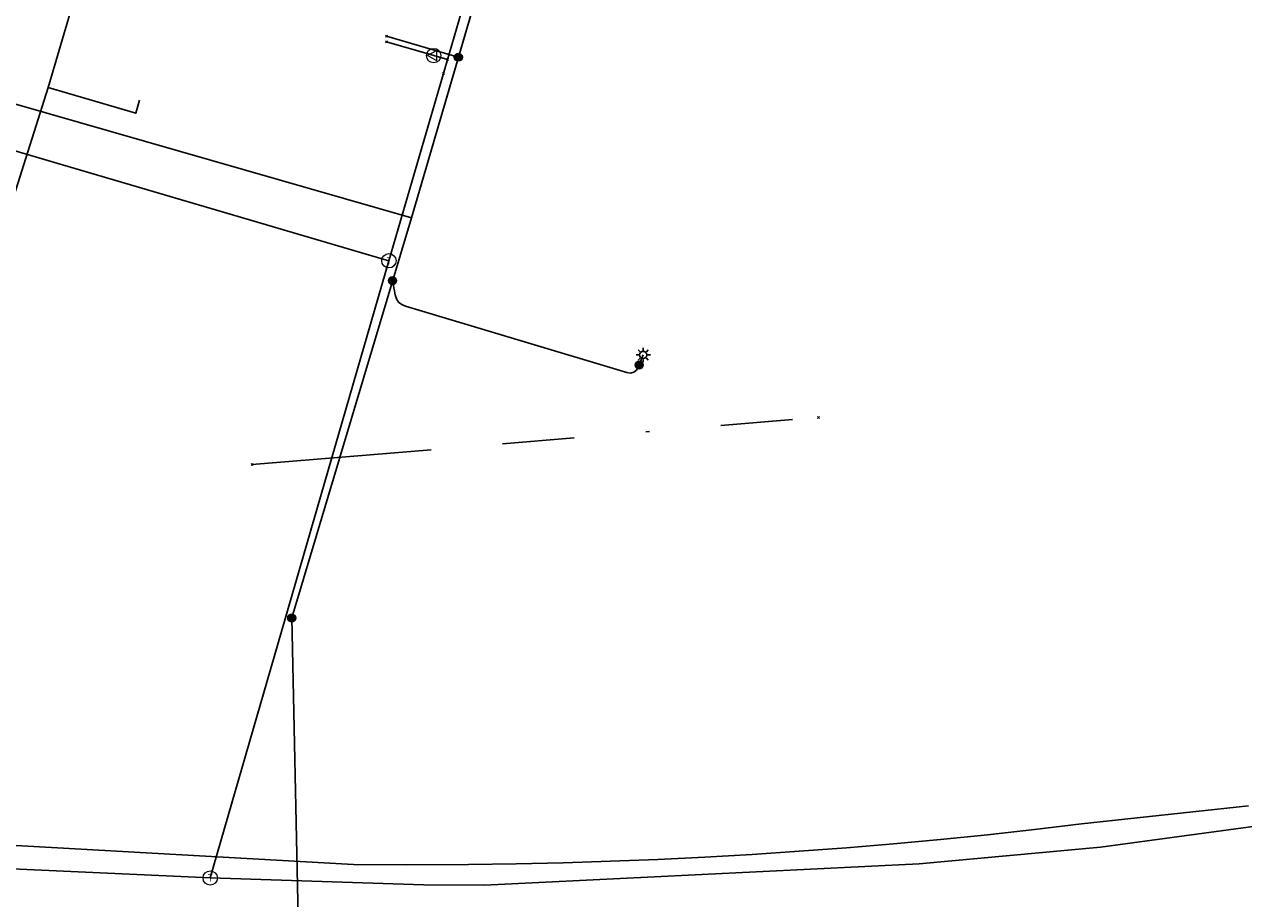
# Model space of a CAD drawing. Header units: metres. Extents: x 253430 to 254090, y 592748 to 593165.
# Tile 67 of 146: x 253829 to 253863, y 592862 to 592887. Entities that reach past the tile are written whole.
import ezdxf
from ezdxf.enums import TextEntityAlignment as Align
from ezdxf.lldxf.tags import DXFTag

# ---------------------------------------------------------------- set-up
doc = ezdxf.new("R2010")
doc.units = ezdxf.units.M
doc.linetypes.add('RI-OVERIG-SO', pattern=[17, 5, -2, 2, -2, 0, -2, 2, -2])
for name, color, linetype in [('B-WE-IE-MEUBILAIR-S', 7, 'Continuous'), ('B-WE-KL-DATA-G', 90, 'KL-DATA-SO'), ('B-WE-KL-DATA_KABELBED-G', 90, 'Continuous'), ('B-WE-KL-ET_LS-G', 190, 'KL-LS-SO'), ('B-WE-KL-ET_LS_HULPSTUK-S', 190, 'Continuous'), ('B-WE-KL-ET_LS_KABELBED-G', 190, 'Continuous'), ('B-WE-KL-GAS_HD-G', 30, 'KL-GAS_HD-SO'), ('B-WE-KL-GAS_LD-G', 50, 'KL-GAS_LD-SO'), ('B-WE-KL-GAS_LD_HULPSTUK-S', 50, 'Continuous'), ('B-WE-RI-VRIJVERVAL-G', 210, 'RI-OVERIG-SO'), ('B-WE-RI-VRIJVERVAL_HULPSTUK-S', 210, 'Continuous')]:
    doc.layers.add(name, color=color, linetype=linetype)
doc.styles.add('NLCS-ISO', font='txt')
doc.styles.get("Standard").update_dxf_attribs({"font": 'simplex.shx'})
tags = doc.linetypes.add('KL-DATA-SO', pattern='A,4,-1,[101,NLCS.SHX,S=0.5,R=0,X=0,Y=0],-1,4,-1,["D",Standard,S=1,R=0,X=-0.25,Y=-0.5],-1.5', length=12.5).pattern_tags.tags
tags[18] = DXFTag(74, 10)
tags = doc.linetypes.add('KL-GAS_HD-SO', pattern='A,4,-1,[69,NLCS.SHX,S=0.5,R=0,X=0,Y=0],-1,4,-1,["H",Standard,S=1,R=0,X=0,Y=-0.5],-2', length=13).pattern_tags.tags
tags[18] = DXFTag(74, 10)
tags = doc.linetypes.add('KL-GAS_LD-SO', pattern='A,4,-1,[69,NLCS.SHX,S=0.5,R=0,X=0,Y=0],-1,4,-1,["L",Standard,S=1,R=0,X=0.25,Y=-0.5],-2', length=13).pattern_tags.tags
tags[18] = DXFTag(74, 10)
tags = doc.linetypes.add('KL-LS-SO', pattern='A,4,-1,[103,NLCS.SHX,S=0.75,R=0,X=0,Y=0],-1,4,-1,["L",Standard,S=1,R=0,X=0,Y=-0.5],-2', length=13).pattern_tags.tags
tags[18] = DXFTag(74, 10)

# ---------------------------------------------------------------- blocks, each defined once
blk = doc.blocks.new('SKL-WTB_HULP_OVERIG-SO')
at = {"color": 0, "linetype": 'ByBlock', "lineweight": 18}
for points in [[(-0.14, 0.14), (0.14, -0.14)], [(0.14, 0.14), (-0.14, -0.14)]]:
    blk.add_lwpolyline(points, dxfattribs=at)
at = {"color": 0, "linetype": 'ByBlock', "lineweight": 18, "style": 'NLCS-ISO', "flags": 1}
for tag, p in [('TYPE', (1.5, 0)), ('LABEL', (1.5, -1.5)), ('OMSCHRIJVING', (1.5, -3))]:
    blk.add_attdef(tag, p, '', height=1, dxfattribs=at)
blk = doc.blocks.new('SKL-WTB_HULP_VERLOOP-SO')
at = {"color": 0, "linetype": 'ByBlock', "lineweight": 18}
for points in [[(0.44, 0.72), (-0.88, 0)], [(0.44, -0.72), (-0.88, 0)], [(0.44, -0.72), (0.44, 0.72)]]:
    blk.add_lwpolyline(points, dxfattribs=at)
blk.add_circle((0, 0), 1, dxfattribs=at)
at = {"color": 0, "linetype": 'ByBlock', "lineweight": 18, "style": 'NLCS-ISO', "flags": 1}
for tag, p in [('TYPE', (1.5, 0)), ('LABEL', (1.5, -1.5)), ('OMSCHRIJVING', (1.5, -3))]:
    blk.add_attdef(tag, p, '', height=1, dxfattribs=at)
blk = doc.blocks.new('SKL-WTB_HULP_T STUK-SO')
at = {"color": 0, "linetype": 'ByBlock', "lineweight": 18}
blk.add_circle((0, 0), 1, dxfattribs=at)
at = {"color": 0, "linetype": 'ByBlock', "lineweight": -2, "style": 'NLCS-ISO'}
blk.add_text('T', height=1, dxfattribs=at).set_placement((0, 0), align=Align.MIDDLE_CENTER)
at = {"color": 0, "linetype": 'ByBlock', "lineweight": 18, "style": 'NLCS-ISO', "flags": 1}
for tag, p in [('TYPE', (1.5, 0)), ('LABEL', (1.5, -1.5)), ('OMSCHRIJVING', (1.5, -3))]:
    blk.add_attdef(tag, p, '', height=1, dxfattribs=at)
blk = doc.blocks.new('SKL-WTB_HULP_MOF-SO')
at = {"linetype": 'ByBlock', "lineweight": 18}
h = blk.add_hatch(color=0, dxfattribs=at)
h.dxf.hatch_style = 1
h.paths.add_polyline_path([(-0.5625, 0, 1), (0.5625, 0, 1)])
at = {"color": 0, "linetype": 'ByBlock', "lineweight": 18}
blk.add_circle((0, 0), 0.5625, dxfattribs=at)
at = {"color": 0, "linetype": 'ByBlock', "lineweight": 18, "style": 'NLCS-ISO', "flags": 1}
for tag, p in [('TYPE', (1.5, 0)), ('LABEL', (1.5, -1.5)), ('OMSCHRIJVING', (1.5, -3))]:
    blk.add_attdef(tag, p, '', height=1, dxfattribs=at)
blk = doc.blocks.new('SIE-MEUBILAIR_PAAL_LICHTMAST-SO')
for points in [[(-0.62, 0), (-1, 0)], [(-0.71, 0.71), (-0.44, 0.44)], [(0, 1), (0, 0.62)], [(0.44, 0.44), (0.71, 0.71)], [(1, 0), (0.62, 0)], [(-0.71, -0.71), (-0.44, -0.44)], [(0, -0.62), (0, -1)], [(0.44, -0.44), (0.71, -0.71)]]:
    blk.add_lwpolyline(points)
blk.add_circle((0, 0), 0.5)
blk = doc.blocks.new('SRI-HULP_OVERIG-SO')
at = {"color": 0, "linetype": 'ByBlock', "lineweight": 18}
for points in [[(-0.14, 0.14), (0.14, -0.14)], [(0.14, 0.14), (-0.14, -0.14)]]:
    blk.add_lwpolyline(points, dxfattribs=at)
at = {"color": 0, "linetype": 'ByBlock', "lineweight": 18, "style": 'NLCS-ISO', "flags": 1}
for tag, p in [('TYPE', (1.5, 0)), ('LABEL', (1.5, -1.5)), ('OMSCHRIJVING', (1.5, -3))]:
    blk.add_attdef(tag, p, '', height=1, dxfattribs=at)

msp = doc.modelspace()

# ---------------------------------------------------------------- linework, layer by layer
at = {"layer": 'B-WE-KL-DATA-G'}
for points in [[(253862.158, 592994.887), (253862.366, 592995.608), (253857.645, 592996.998), (253853.925, 592984.34), (253845.299, 592955.043), (253844.411, 592951.338), (253840.598, 592938.388), (253838.528, 592931.05), (253842.35, 592926.318), (253831.979, 592891.016), (253830.137, 592884.773), (253829.185, 592881.754), (253818.142, 592885.006), (253818.161, 592885.059)], [(253841.576, 592920.134), (253840.616, 592920.416), (253831.979, 592891.016), (253830.137, 592884.773), (253829.185, 592881.754), (253818.142, 592885.006), (253818.161, 592885.059)], [(253839.848, 592914.254), (253838.888, 592914.536), (253831.979, 592891.016), (253830.137, 592884.773), (253829.185, 592881.754), (253818.142, 592885.006), (253818.161, 592885.059)], [(253832.938, 592890.734), (253831.979, 592891.016), (253830.137, 592884.773), (253829.185, 592881.754), (253818.142, 592885.006), (253818.161, 592885.059)], [(253832.688, 592884.42), (253832.58, 592884.056), (253830.137, 592884.773), (253829.185, 592881.754), (253818.142, 592885.006), (253818.161, 592885.059)]]:
    msp.add_lwpolyline(points, dxfattribs=at)
at = {"layer": 'B-WE-KL-DATA_KABELBED-G'}
for points in [[(253831.979, 592891.016), (253830.137, 592884.773)], [(253830.137, 592884.773), (253829.185, 592881.754), (253819.61, 592884.574)], [(253830.137, 592884.773), (253832.58, 592884.056), (253832.688, 592884.42)]]:
    msp.add_lwpolyline(points, dxfattribs=at)
at = {"layer": 'B-WE-KL-ET_LS-G'}
for points in [[(253855.474, 592922.113), (253852.489, 592922.959), (253840.254, 592881.148), (253817.077, 592887.812), (253829.538, 592929.971), (253831.918, 592938.395), (253826.285, 592940.131), (253822.374, 592941.28)], [(253836.923, 592870.01), (253840.254, 592881.148), (253844.487, 592895.614)], [(253841.562, 592885.617), (253839.559, 592886.206)], [(253839.731, 592879.398), (253839.806, 592879.003), (253839.842, 592878.891), (253839.901, 592878.801), (253839.985, 592878.732), (253840.092, 592878.686), (253846.25, 592876.844), (253846.361, 592876.827), (253846.453, 592876.848), (253846.527, 592876.907), (253846.582, 592877.004), (253846.6, 592877.051)], [(253846.6, 592877.051), (253846.71, 592877.33)], [(253820.148, 592855.443), (253820.74, 592855.781), (253824.338, 592855.437), (253828.446, 592855.099), (253831.755, 592854.865), (253836.713, 592854.607), (253836.748, 592855.291), (253837.105, 592861.682), (253836.923, 592870.01)]]:
    msp.add_lwpolyline(points, dxfattribs=at)
at = {"layer": 'B-WE-KL-ET_LS_KABELBED-G'}
for points in [[(253840.254, 592881.148), (253844.487, 592895.614)], [(253817.077, 592887.812), (253840.254, 592881.148)], [(253836.923, 592870.01), (253840.254, 592881.148)], [(253820.148, 592855.443), (253820.74, 592855.781), (253824.338, 592855.437), (253828.446, 592855.099), (253831.755, 592854.865), (253836.713, 592854.607), (253836.748, 592855.291), (253837.105, 592861.682), (253836.923, 592870.01)]]:
    msp.add_lwpolyline(points, dxfattribs=at)
at = {"layer": 'B-WE-KL-GAS_HD-G'}
msp.add_lwpolyline([(253729.905, 592875.206), (253770.337, 592870.36), (253792.729, 592867.698), (253805.364, 592866.251), (253823.103, 592864.164), (253827.424, 592863.779), (253838.639, 592863.152), (253840.13, 592863.137), (253841.85, 592863.148), (253843.171, 592863.167), (253844.486, 592863.196), (253845.801, 592863.237), (253847.116, 592863.29), (253848.43, 592863.353), (253849.744, 592863.429), (253851.057, 592863.516), (253852.369, 592863.614), (253853.68, 592863.724), (253854.99, 592863.845), (253856.299, 592863.978), (253857.607, 592864.122), (253858.914, 592864.277), (253863.568, 592864.783)], dxfattribs=at)
at = {"layer": 'B-WE-KL-GAS_LD-G'}
for points in [[(253839.629, 592879.951), (253852.033, 592922.488), (253859.073, 592920.419), (253859.587, 592922.167)], [(253840.877, 592885.662), (253839.564, 592886.047)], [(253841.261, 592885.549), (253840.877, 592885.662)], [(253820.878, 592885.463), (253839.629, 592879.951)], [(253839.629, 592879.951), (253834.653, 592862.773)], [(253875.925, 592869.756), (253872.352, 592869.03), (253873.031, 592866.094), (253866.832, 592864.74), (253864.101, 592864.265), (253859.444, 592863.628), (253854.393, 592863.167), (253842.293, 592862.569), (253840.605, 592862.58), (253834.653, 592862.773)], [(253787.71, 592867.673), (253811.786, 592864.91), (253822.961, 592863.577), (253829.137, 592863.025), (253834.653, 592862.773)]]:
    msp.add_lwpolyline(points, dxfattribs=at)
at = {"layer": 'B-WE-RI-VRIJVERVAL-G'}
msp.add_lwpolyline([(253835.82, 592874.28), (253851.59, 592875.59)], dxfattribs=at)

# ---------------------------------------------------------------- block references
at = {"layer": 'B-WE-IE-MEUBILAIR-S', "xscale": 0.2, "yscale": 0.2, "zscale": 0.2}
msp.add_blockref('SIE-MEUBILAIR_PAAL_LICHTMAST-SO', (253846.71, 592877.33), dxfattribs=at)
at = {"layer": 'B-WE-KL-ET_LS_HULPSTUK-S', "xscale": 0.2, "yscale": 0.2, "zscale": 0.2}
for name, p in [('SKL-WTB_HULP_OVERIG-SO', (253839.559, 592886.206)), ('SKL-WTB_HULP_MOF-SO', (253841.562, 592885.617)), ('SKL-WTB_HULP_MOF-SO', (253839.731, 592879.398)), ('SKL-WTB_HULP_MOF-SO', (253846.6, 592877.051)), ('SKL-WTB_HULP_MOF-SO', (253836.923, 592870.01))]:
    msp.add_blockref(name, p, dxfattribs=at)
at = {"layer": 'B-WE-KL-GAS_LD_HULPSTUK-S', "xscale": 0.2, "yscale": 0.2, "zscale": 0.2}
for name, p in [('SKL-WTB_HULP_OVERIG-SO', (253839.564, 592886.047)), ('SKL-WTB_HULP_VERLOOP-SO', (253840.877, 592885.662)), ('SKL-WTB_HULP_OVERIG-SO', (253841.261, 592885.549)), ('SKL-WTB_HULP_OVERIG-SO', (253841.149, 592885.165)), ('SKL-WTB_HULP_T STUK-SO', (253839.629, 592879.951)), ('SKL-WTB_HULP_T STUK-SO', (253834.653, 592862.773))]:
    msp.add_blockref(name, p, dxfattribs=at)
at = {"layer": 'B-WE-RI-VRIJVERVAL_HULPSTUK-S', "xscale": 0.2, "yscale": 0.2, "zscale": 0.2}
for p in [(253851.59, 592875.59), (253835.82, 592874.28)]:
    msp.add_blockref('SRI-HULP_OVERIG-SO', p, dxfattribs=at)

doc.saveas('drawing.dxf')
